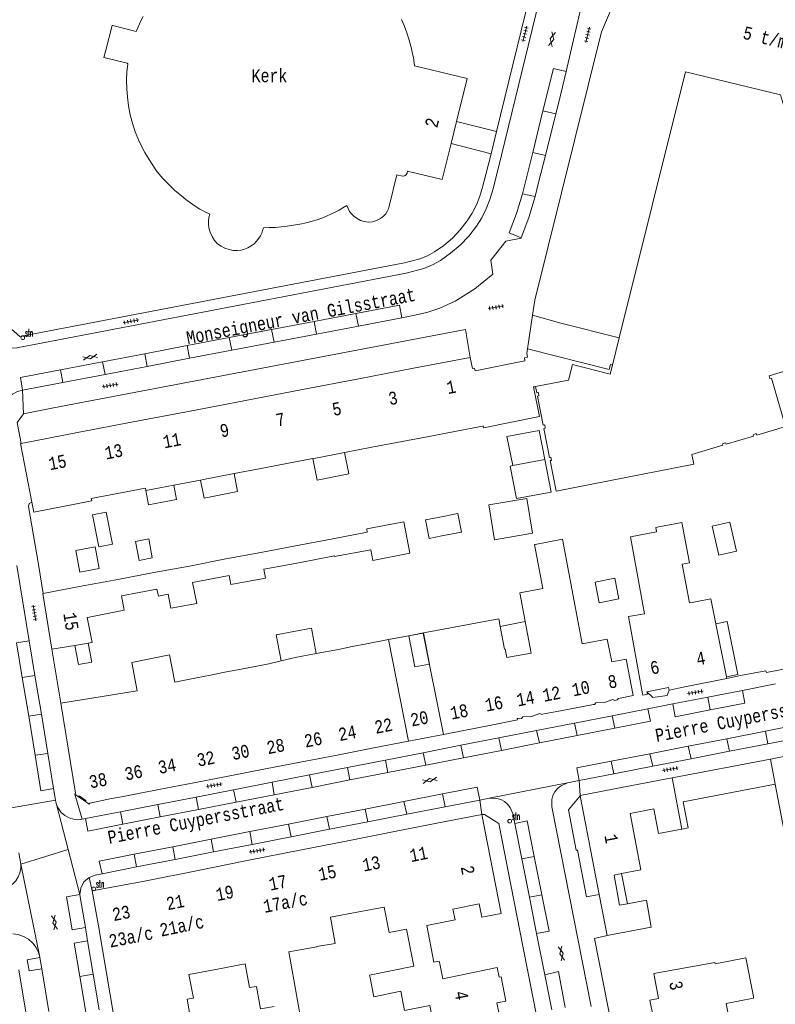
# Model space of a CAD drawing. Header units: metres. Extents: x 196790 to 198335, y 354523 to 356036.
# Tile 14 of 105: x 196880 to 196985, y 355578 to 355715. Entities that reach past the tile are written whole.
import ezdxf

# ---------------------------------------------------------------- set-up
doc = ezdxf.new("R2010")
doc.units = ezdxf.units.M
doc.linetypes.add('DGN Style 2', pattern=[186.027128, 111.616277, -74.410851])
for name, color, linetype, lineweight in [('afdak', 252, 'DGN Style 2', 18), ('betreedbaar trafogebouw tevens pand', 252, 'Continuous', 18), ('bij- of bedrijfsgebouw', 252, 'Continuous', 18), ('functiescheiding', 252, 'Continuous', 18), ('hoofdgebouw', 252, 'Continuous', 18), ('hoofdgebouw maaiveld', 252, 'Continuous', 18), ('huisnummer BAG', 252, 'Continuous', 18), ('kant asfaltverharding', 252, 'Continuous', 18), ('kant klinkerverharding', 252, 'Continuous', 18), ('kant muur (extern)', 252, 'Continuous', 18), ('kant tegelverharding', 252, 'Continuous', 18), ('midden muur (extern)', 252, 'Continuous', 18), ('openbaar gebouw', 252, 'Continuous', 18), ('overbouw', 252, 'Continuous', 18), ('schutting', 252, 'Continuous', 18), ('straatnaam', 252, 'Continuous', 18), ('straatnaambord', 252, 'Continuous', 18), ('toekomstig hoofdgebouw', 252, 'Continuous', 18), ('tuinhuis', 252, 'DGN Style 2', 18), ('verh asfaltsymbool', 2, 'Continuous', 0), ('verh tegelsymbool', 2, 'Continuous', 0), ('vlakafsluiter grijs', 252, 'DGN Style 2', 18)]:
    doc.layers.add(name, color=color, linetype=linetype, lineweight=lineweight)
doc.styles.add('Style-Courier New', font='cour.ttf')
doc.styles.add('Style-simplex', font='simplex.shx')

# ---------------------------------------------------------------- blocks, each defined once
blk = doc.blocks.new('S435')
at = {"layer": 'straatnaambord', "color": 7, "linetype": 'Continuous', "lineweight": 0}
blk.add_circle((0, 0), 0.263, dxfattribs=at)
blk.add_circle((0, 0), 0.263, dxfattribs=at)
at = {"layer": 'straatnaambord', "color": 7, "linetype": 'Continuous', "lineweight": 0, "style": 'Style-simplex', "width": 0.428569}
blk.add_text('stn', height=1.05, dxfattribs=at).set_placement((0.32, 0.18))
blk = doc.blocks.new('S612')
at = {"layer": 'verh asfaltsymbool', "color": 252}
for p, q in [((-0.99, -0.26), (0.01, 0.24)), ((0.01, -0.26), (-0.99, 0.24)), ((0.01, 0.24), (1.01, -0.26)), ((1.01, 0.24), (0.01, -0.26))]:
    blk.add_line(p, q, dxfattribs=at)
blk = doc.blocks.new('S642')
at = {"layer": 'verh tegelsymbool', "color": 252}
for p, q in [((-1.12, 0), (1.12, 0)), ((-0.9, -0.25), (-0.9, 0.25)), ((-0.45, -0.25), (-0.45, 0.25)), ((0, -0.25), (0, 0.25)), ((0.45, -0.25), (0.45, 0.25)), ((0.9, -0.25), (0.9, 0.25))]:
    blk.add_line(p, q, dxfattribs=at)

msp = doc.modelspace()

# ---------------------------------------------------------------- linework, layer by layer
at = {"layer": 'afdak'}
for p, q in [((196889.74, 355646.174), (196891.65, 355646.542)), ((196890.604, 355641.689), (196889.74, 355646.174)), ((196891.65, 355646.542), (196892.514, 355642.057)), ((196892.514, 355642.057), (196890.604, 355641.689)), ((196946.785, 355630.57), (196950.287, 355631.232)), ((196934.02, 355629.257), (196936.042, 355629.66)), ((196963.773, 355595.966), (196964.59, 355591.76))]:
    msp.add_line(p, q, dxfattribs=at)
at = {"layer": 'afdak', "flags": 128}
for points in [[(196953.042, 355653.915), (196952.249, 355658.003), (196947.717, 355657.133), (196948.54, 355653.062)], [(196920.591, 355654.06), (196921.197, 355651.034), (196925.62, 355651.919), (196925.022, 355654.908)], [(196904.854, 355651.045), (196905.34, 355648.523), (196910.031, 355649.427), (196909.546, 355651.944)], [(196897.209, 355649.581), (196897.592, 355647.581), (196901.503, 355648.33), (196901.12, 355650.33)], [(196977.364, 355640.554), (196976.443, 355644.605), (196978.915, 355645.167), (196979.836, 355641.116), (196977.364, 355640.554)], [(196916.136, 355625.733), (196915.451, 355629.398), (196920.369, 355630.318), (196921.036, 355626.753)], [(196978.464, 355623.517), (196980.025, 355623.824), (196978.564, 355631.249), (196976.964, 355630.934)], [(196889.148, 355628.214), (196889.656, 355625.581), (196887.763, 355625.216), (196887.244, 355627.908)], [(196972.221, 355602.196), (196973.095, 355602.365), (196972.392, 355606.005), (196985.279, 355608.495)]]:
    msp.add_lwpolyline(points, dxfattribs=at)
at = {"layer": 'betreedbaar trafogebouw tevens pand'}
for p, q in [((196942.607, 355668.215), (196942.575, 355668.209)), ((196951.58, 355664.11), (196951.425, 355664.08))]:
    msp.add_line(p, q, dxfattribs=at)
at = {"layer": 'betreedbaar trafogebouw tevens pand', "flags": 128}
for points in [[(196942.607, 355668.215), (196942.904, 355666.671), (196943.208, 355666.73), (196943.293, 355666.319), (196950.246, 355667.74), (196950.183, 355668.132), (196950.603, 355668.228), (196950.504, 355668.743), (196950.554, 355669.067)], [(196951.425, 355664.08), (196952.281, 355659.946), (196944.44, 355658.358), (196944.386, 355658.617), (196944.306, 355658.602)]]:
    msp.add_lwpolyline(points, dxfattribs=at)
at = {"layer": 'bij- of bedrijfsgebouw'}
for p, q in [((196918.153, 355641.841), (196923.146, 355642.784)), ((196923.146, 355642.784), (196928.193, 355643.739)), ((196918.153, 355641.841), (196913.296, 355640.912)), ((196908.413, 355640.005), (196903.298, 355639.015)), ((196908.413, 355640.005), (196913.296, 355640.912)), ((196923.592, 355640.459), (196918.604, 355639.48)), ((196898.31, 355638.093), (196903.298, 355639.015)), ((196913.732, 355638.574), (196918.604, 355639.48)), ((196893.294, 355637.119), (196888.171, 355636.176)), ((196893.294, 355637.119), (196898.31, 355638.093)), ((196903.749, 355636.719), (196908.872, 355637.671)), ((196893.775, 355634.865), (196898.762, 355635.792)), ((196898.961, 355634.807), (196898.762, 355635.792)), ((196970.835, 355609.364), (196964.232, 355608.1)), ((196970.835, 355609.364), (196972.221, 355602.196))]:
    msp.add_line(p, q, dxfattribs=at)
at = {"layer": 'bij- of bedrijfsgebouw', "flags": 128}
for points in [[(196945.975, 355642.699), (196951.318, 355643.611), (196950.492, 355648.476), (196945.178, 355647.576), (196945.975, 355642.699)], [(196938.626, 355643.227), (196936.859, 355642.88), (196936.35, 355645.474), (196938.119, 355645.821)], [(196938.119, 355645.821), (196940.872, 355646.362), (196941.381, 355643.768), (196938.626, 355643.227)], [(196928.673, 355641.296), (196928.954, 355639.812), (196934.145, 355640.794), (196933.314, 355645.185), (196928.106, 355644.2), (196928.193, 355643.739)], [(196928.673, 355641.296), (196923.616, 355640.339), (196923.592, 355640.459)], [(196913.732, 355638.574), (196913.964, 355637.313), (196909.116, 355636.453), (196908.872, 355637.671)], [(196903.749, 355636.719), (196904.316, 355633.768), (196900.706, 355633.12)], [(196889.038, 355631.814), (196894.171, 355632.859), (196893.775, 355634.865)], [(196898.961, 355634.807), (196900.342, 355635.065), (196900.706, 355633.12)], [(196972.221, 355602.196), (196968.956, 355601.565), (196968.289, 355605.013), (196964.954, 355604.368)]]:
    msp.add_lwpolyline(points, dxfattribs=at)
at = {"layer": 'functiescheiding'}
for p, q in [((196951.332, 355696.875), (196952.772, 355702.719)), ((196954.589, 355702.297), (196952.772, 355702.719)), ((196949.915, 355691.128), (196951.332, 355696.875)), ((196951.332, 355696.875), (196953.115, 355696.474)), ((196949.915, 355691.128), (196951.676, 355690.721)), ((196920.743, 355673.255), (196926.598, 355674.372)), ((196926.944, 355672.597), (196926.598, 355674.372)), ((196914.78, 355672.117), (196920.743, 355673.255)), ((196921.105, 355671.485), (196920.743, 355673.255)), ((196908.864, 355670.988), (196914.78, 355672.117)), ((196914.78, 355672.117), (196915.148, 355670.349)), ((196902.986, 355669.867), (196908.864, 355670.988)), ((196909.213, 355669.219), (196908.864, 355670.988)), ((196891.158, 355667.61), (196897.044, 355668.733)), ((196897.044, 355668.733), (196902.986, 355669.867)), ((196897.044, 355668.733), (196897.381, 355666.964)), ((196902.986, 355669.867), (196903.289, 355668.09)), ((196885.236, 355666.48), (196891.158, 355667.61)), ((196891.158, 355667.61), (196891.494, 355665.842)), ((196885.591, 355664.718), (196885.236, 355666.48)), ((196881.686, 355623.694), (196879.909, 355623.408)), ((196975.841, 355620.674), (196976.192, 355618.892)), ((196880.805, 355617.981), (196882.581, 355618.268)), ((196962.832, 355616.315), (196962.473, 355618.062)), ((196957.2, 355617.032), (196957.548, 355615.283)), ((196983.891, 355615.905), (196989.309, 355616.961)), ((196946.579, 355614.957), (196946.969, 355613.217)), ((196952.266, 355614.252), (196951.886, 355615.994)), ((196952.266, 355614.252), (196957.548, 355615.283)), ((196957.548, 355615.283), (196962.832, 355616.315)), ((196978.504, 355614.854), (196983.891, 355615.905)), ((196983.891, 355615.905), (196984.254, 355614.138)), ((196941.289, 355613.924), (196941.664, 355612.181)), ((196952.266, 355614.252), (196946.969, 355613.217)), ((196967.738, 355612.755), (196973.109, 355613.802)), ((196973.109, 355613.802), (196978.504, 355614.854)), ((196973.109, 355613.802), (196973.51, 355612.039)), ((196978.88, 355613.088), (196978.504, 355614.854)), ((196883.483, 355612.802), (196881.703, 355612.544)), ((196936.014, 355612.893), (196936.367, 355611.147)), ((196946.969, 355613.217), (196941.664, 355612.181)), ((196962.32, 355611.698), (196967.738, 355612.755)), ((196968.125, 355610.987), (196967.738, 355612.755)), ((196925.413, 355610.822), (196925.761, 355609.076)), ((196931.077, 355610.114), (196930.714, 355611.858)), ((196936.367, 355611.147), (196931.077, 355610.114)), ((196941.664, 355612.181), (196936.367, 355611.147)), ((196962.32, 355611.698), (196962.685, 355609.924)), ((196920.461, 355608.041), (196920.109, 355609.786)), ((196931.077, 355610.114), (196925.761, 355609.076)), ((196914.856, 355608.76), (196915.173, 355607.008)), ((196925.761, 355609.076), (196920.461, 355608.041)), ((196904.22, 355606.682), (196904.57, 355604.938)), ((196909.822, 355605.964), (196909.481, 355607.71)), ((196915.173, 355607.008), (196909.822, 355605.964)), ((196920.461, 355608.041), (196915.173, 355607.008)), ((196938.7, 355607.12), (196933.325, 355606.068)), ((196938.7, 355607.12), (196939.088, 355605.317)), ((196899.215, 355603.892), (196898.874, 355605.638)), ((196909.822, 355605.964), (196904.57, 355604.938)), ((196933.325, 355606.068), (196927.898, 355605.005)), ((196933.703, 355604.274), (196933.325, 355606.068)), ((196893.638, 355604.615), (196894.002, 355602.874)), ((196904.57, 355604.938), (196899.215, 355603.892)), ((196922.53, 355603.954), (196917.147, 355602.9)), ((196927.898, 355605.005), (196922.53, 355603.954)), ((196922.896, 355602.172), (196922.53, 355603.954)), ((196927.898, 355605.005), (196928.276, 355603.223)), ((196894.002, 355602.874), (196899.215, 355603.892)), ((196917.147, 355602.9), (196911.741, 355601.841)), ((196917.147, 355602.9), (196917.519, 355601.122)), ((196911.741, 355601.841), (196906.338, 355600.783)), ((196912.091, 355600.061), (196911.741, 355601.841)), ((196906.338, 355600.783), (196900.966, 355599.731)), ((196906.338, 355600.783), (196906.669, 355599.001)), ((196895.559, 355598.672), (196900.966, 355599.731)), ((196895.559, 355598.672), (196895.916, 355596.9)), ((196900.966, 355599.731), (196901.295, 355597.951)), ((196949.815, 355598.028), (196951.544, 355598.375)), ((196952.621, 355592.999), (196951.544, 355598.375)), ((196950.878, 355592.65), (196952.621, 355592.999)), ((196889.823, 355581.911), (196887.957, 355581.576)), ((196887.957, 355581.576), (196888.803, 355576.561))]:
    msp.add_line(p, q, dxfattribs=at)
at = {"layer": 'functiescheiding', "flags": 128}
for points in [[(196952.772, 355702.719), (196954.228, 355708.625), (196956.001, 355708.235)], [(196949.915, 355691.128), (196949.083, 355688.356), (196948.056, 355685.65), (196949.721, 355684.949)], [(196926.598, 355674.372), (196932.677, 355675.532), (196933.012, 355673.753)], [(196879.959, 355663.636), (196879.665, 355665.417), (196885.236, 355666.48)], [(196980.675, 355621.618), (196981.025, 355619.843), (196976.192, 355618.892)], [(196976.192, 355618.892), (196971.287, 355617.926), (196970.935, 355619.716)], [(196967.457, 355619.036), (196967.826, 355617.29), (196962.832, 355616.315)], [(196957.845, 355608.978), (196957.498, 355610.758), (196962.32, 355611.698)], [(196943.95, 355606.258), (196943.582, 355608.076), (196938.7, 355607.12)], [(196894.002, 355602.874), (196889.099, 355601.917), (196888.78, 355603.666)], [(196951.544, 355598.375), (196950.548, 355603.347), (196948.838, 355602.973)], [(196895.559, 355598.672), (196890.686, 355597.718), (196891.074, 355595.954)], [(196887.981, 355593.059), (196886.085, 355592.738), (196886.871, 355588.089), (196888.738, 355588.405)], [(196951.879, 355587.582), (196953.639, 355587.915), (196952.621, 355592.999)], [(196889.043, 355586.584), (196887.169, 355586.247), (196887.957, 355581.576)], [(196955.883, 355577.25), (196954.927, 355582.247), (196953.021, 355581.804)]]:
    msp.add_lwpolyline(points, dxfattribs=at)
at = {"layer": 'hoofdgebouw'}
for p, q in [((196939.926, 355698.168), (196940.68, 355701.215)), ((196950.61, 355669.436), (196950.554, 355669.067)), ((196942.575, 355668.209), (196934.66, 355666.693)), ((196934.66, 355666.693), (196926.987, 355665.223)), ((196926.987, 355665.223), (196919.125, 355663.717)), ((196919.125, 355663.717), (196911.159, 355662.191)), ((196951.742, 355664.142), (196951.58, 355664.11)), ((196911.159, 355662.191), (196903.392, 355660.703)), ((196903.392, 355660.703), (196895.447, 355659.181)), ((196895.447, 355659.181), (196887.635, 355657.685)), ((196887.635, 355657.685), (196879.762, 355656.177)), ((196936.564, 355657.119), (196944.306, 355658.602)), ((196928.822, 355655.636), (196936.564, 355657.119)), ((196925.022, 355654.908), (196928.822, 355655.636)), ((196913.061, 355652.617), (196920.591, 355654.06)), ((196920.591, 355654.06), (196920.973, 355654.133)), ((196920.973, 355654.133), (196925.022, 355654.908)), ((196909.546, 355651.944), (196913.061, 355652.617)), ((196901.12, 355650.33), (196904.854, 355651.045)), ((196904.854, 355651.045), (196905.275, 355651.126)), ((196905.275, 355651.126), (196909.546, 355651.944)), ((196889.56, 355648.472), (196897.143, 355649.925)), ((196897.143, 355649.925), (196897.209, 355649.581)), ((196897.209, 355649.581), (196901.12, 355650.33)), ((196881.244, 355647.969), (196881.516, 355646.575)), ((196888.171, 355636.176), (196882.831, 355635.193)), ((196958.239, 355628.14), (196957.257, 355633.367)), ((196950.137, 355632.031), (196950.287, 355631.232)), ((196941.094, 355630.591), (196937.85, 355629.979)), ((196944.085, 355631.156), (196941.094, 355630.591)), ((196947.384, 355627.361), (196946.785, 355630.57)), ((196950.287, 355631.232), (196951.111, 355626.829)), ((196978.464, 355623.517), (196976.964, 355630.934)), ((196934.02, 355629.257), (196931.143, 355628.712)), ((196936.042, 355629.66), (196937.85, 355629.979)), ((196936.886, 355625.29), (196936.042, 355629.66)), ((196884.043, 355627.394), (196887.244, 355627.908)), ((196887.244, 355627.908), (196889.148, 355628.214)), ((196889.148, 355628.214), (196889.681, 355628.3)), ((196924.147, 355627.344), (196926.091, 355627.734)), ((196926.091, 355627.734), (196928.093, 355628.135)), ((196931.143, 355628.712), (196928.093, 355628.135)), ((196916.136, 355625.733), (196918.116, 355626.198)), ((196921.036, 355626.753), (196918.116, 355626.198)), ((196924.147, 355627.344), (196921.036, 355626.753)), ((196951.111, 355626.829), (196947.72, 355626.191)), ((196911.3, 355624.733), (196908.247, 355624.15)), ((196914.419, 355625.329), (196911.3, 355624.733)), ((196914.419, 355625.329), (196916.136, 355625.733)), ((196904.312, 355623.351), (196901.249, 355622.766)), ((196904.312, 355623.351), (196906.243, 355623.743)), ((196906.243, 355623.743), (196908.247, 355624.15)), ((196972.618, 355622.094), (196978.511, 355623.286)), ((196978.511, 355623.286), (196978.464, 355623.517)), ((196970.446, 355621.655), (196972.618, 355622.094)), ((196885.307, 355619.811), (196891.112, 355620.762)), ((196895.978, 355621.558), (196891.112, 355620.762)), ((196956.198, 355618.933), (196959.837, 355619.633)), ((196952.715, 355618.264), (196956.198, 355618.933)), ((196938.834, 355615.455), (196943.859, 355616.433)), ((196933.933, 355614.501), (196938.834, 355615.455)), ((196928.882, 355613.518), (196933.933, 355614.501)), ((196984.608, 355612.001), (196996.462, 355614.27)), ((196918.787, 355611.559), (196923.757, 355612.521)), ((196923.757, 355612.521), (196928.882, 355613.518)), ((196913.966, 355610.628), (196918.787, 355611.559)), ((196985.279, 355608.495), (196984.608, 355612.001)), ((196903.935, 355608.688), (196908.949, 355609.658)), ((196908.949, 355609.658), (196913.966, 355610.628)), ((196899.035, 355607.741), (196903.935, 355608.688)), ((196957.976, 355606.902), (196964.232, 355608.1)), ((196887.78, 355606.723), (196887.249, 355607.094)), ((196893.81, 355606.731), (196899.035, 355607.741)), ((196957.989, 355606.832), (196957.976, 355606.902)), ((196957.989, 355606.832), (196960.631, 355593.068)), ((196944.234, 355604.247), (196937.697, 355602.968)), ((196937.697, 355602.968), (196931.541, 355601.764)), ((196931.541, 355601.764), (196925.215, 355600.527)), ((196925.215, 355600.527), (196918.969, 355599.306)), ((196918.969, 355599.306), (196911.376, 355597.791)), ((196911.376, 355597.791), (196904.292, 355596.378)), ((196904.292, 355596.378), (196897.227, 355594.969)), ((196897.227, 355594.969), (196889.692, 355593.577)), ((196961.738, 355587.303), (196960.631, 355593.068)), ((196921.121, 355585.741), (196917.196, 355585.039)), ((196917.916, 355581.095), (196917.196, 355585.039)), ((196921.121, 355585.741), (196921.143, 355585.745)), ((196911.117, 355583.322), (196907.011, 355582.57)), ((196938.738, 355581.259), (196938.319, 355583.321)), ((196981.161, 355584.174), (196976.871, 355583.342)), ((196981.161, 355584.174), (196982.21, 355578.766)), ((196906.976, 355582.564), (196907.011, 355582.57)), ((196903.634, 355574.628), (196902.969, 355578.385)), ((196979.492, 355572.152), (196978.417, 355577.783))]:
    msp.add_line(p, q, dxfattribs=at)
at = {"layer": 'hoofdgebouw', "flags": 128}
for points in [[(196951.328, 355674.146), (196951.645, 355676.227), (196960.944, 355713.774), (196964.128, 355721.253), (196964.713, 355722.116), (196965.56, 355722.743), (196966.58, 355723.049), (196967.648, 355722.993)], [(196892.589, 355714.651), (196895.861, 355713.817), (196896.074, 355714.359), (196896.302, 355714.894), (196896.545, 355715.423), (196896.805, 355715.944)], [(196892.589, 355714.651), (196892.487, 355714.677), (196891.596, 355711.2)], [(196940.68, 355701.215), (196942.169, 355707.233), (196934.793, 355709.042), (196934.703, 355709.792), (196934.646, 355710.165), (196934.572, 355710.535), (196934.322, 355711.585), (196934.041, 355712.627), (196933.715, 355713.656), (196933.329, 355714.664), (196932.956, 355715.496)], [(196891.596, 355711.2), (196891.342, 355710.208), (196894.591, 355709.382), (196894.685, 355709.323), (196894.564, 355708.153), (196894.51, 355706.978), (196894.525, 355705.801), (196894.612, 355704.628), (196894.775, 355703.399), (196895.004, 355702.18), (196895.313, 355700.978), (196895.711, 355699.803), (196896.335, 355698.325), (196897.06, 355696.895), (196897.884, 355695.519), (196898.802, 355694.204), (196899.563, 355693.274), (196900.399, 355692.41), (196901.281, 355691.595), (196902.186, 355690.806), (196902.804, 355690.307), (196903.444, 355689.838), (196904.101, 355689.393), (196904.773, 355688.97), (196905.109, 355688.775), (196905.452, 355688.595), (196906.152, 355688.26), (196906.029, 355687.788), (196905.96, 355687.306), (196905.956, 355686.818), (196906.026, 355686.335), (196906.206, 355685.72), (196906.466, 355685.135), (196906.813, 355684.595), (196907.249, 355684.125), (196907.73, 355683.762), (196908.267, 355683.489), (196908.839, 355683.302), (196909.431, 355683.193), (196909.96, 355683.17), (196910.487, 355683.225), (196911, 355683.353), (196911.492, 355683.549), (196911.939, 355683.807), (196912.341, 355684.13), (196912.7, 355684.499), (196913.021, 355684.902), (196913.235, 355685.24), (196913.409, 355685.601), (196913.543, 355685.978), (196913.643, 355686.366), (196914.477, 355686.378), (196915.311, 355686.416), (196916.143, 355686.482), (196916.972, 355686.576), (196917.859, 355686.705), (196918.741, 355686.861), (196919.617, 355687.049), (196920.484, 355687.277), (196921.152, 355687.485), (196921.81, 355687.723), (196922.458, 355687.985), (196923.099, 355688.265), (196923.673, 355688.537), (196924.237, 355688.828), (196924.782, 355689.131), (196925.319, 355689.45), (196925.492, 355689.037), (196925.714, 355688.648), (196925.988, 355688.294), (196926.312, 355687.985), (196926.76, 355687.662), (196927.243, 355687.395), (196927.767, 355687.213), (196928.318, 355687.149), (196928.916, 355687.207), (196929.49, 355687.387), (196930.021, 355687.668), (196930.501, 355688.028), (196930.768, 355688.312), (196930.977, 355688.642), (196931.134, 355688.998), (196931.249, 355689.37), (196932.337, 355693.76), (196933.124, 355693.588), (196933.38, 355693.617), (196933.623, 355693.766), (196933.774, 355694.008), (196933.804, 355694.264), (196938.669, 355693.09), (196939.926, 355698.168)], [(196963.458, 355670.971), (196972.713, 355708.202), (196986.012, 355704.942), (196989.79, 355692.387), (196989.014, 355692.133), (196989.841, 355689.357), (196990.603, 355689.577), (196996.618, 355669.389)], [(196962.504, 355667.136), (196962.193, 355665.884), (196956.89, 355667.219), (196956.355, 355665.049), (196951.742, 355664.142)], [(196879.762, 355656.177), (196879.647, 355656.155), (196881.244, 355647.969)], [(196881.516, 355646.575), (196889.626, 355648.128), (196889.56, 355648.472)], [(196968.66, 355643.816), (196968.548, 355644.404), (196968.768, 355644.446)], [(196968.768, 355644.446), (196972.213, 355645.111), (196973.3, 355639.472), (196972.241, 355639.268), (196973.287, 355633.843), (196973.63, 355633.909)], [(196951.677, 355642.044), (196955.492, 355642.76), (196957.257, 355633.367)], [(196964.739, 355631.937), (196966.964, 355632.343), (196965.002, 355643.089), (196968.66, 355643.816)], [(196952.745, 355635.851), (196951.584, 355642.026), (196951.677, 355642.044)], [(196950.137, 355632.031), (196949.512, 355635.283), (196952.745, 355635.851)], [(196882.831, 355635.193), (196882.791, 355635.186), (196884.043, 355627.394)], [(196976.964, 355630.934), (196976.26, 355634.416), (196973.63, 355633.909)], [(196889.681, 355628.3), (196888.993, 355631.805), (196889.038, 355631.814)], [(196946.785, 355630.57), (196946.588, 355631.624), (196944.085, 355631.156)], [(196964.739, 355631.937), (196966.713, 355621.121), (196966.761, 355620.939), (196967.385, 355621.082), (196967.321, 355621.43)], [(196936.886, 355625.29), (196934.835, 355624.902), (196934.02, 355629.257)], [(196965.399, 355620.874), (196964.395, 355625.998), (196962.387, 355625.611), (196961.769, 355628.803), (196958.239, 355628.14)], [(196947.72, 355626.191), (196947.498, 355627.382), (196947.384, 355627.361)], [(196901.249, 355622.766), (196900.506, 355626.579), (196895.229, 355625.498), (196895.978, 355621.558)], [(196959.837, 355619.633), (196959.968, 355619.658), (196960.162, 355619.88), (196961.393, 355619.934), (196962.553, 355620.359), (196962.81, 355620.218), (196963.14, 355620.284), (196963.343, 355620.486), (196965.399, 355620.874)], [(196887.249, 355607.094), (196887.366, 355607.244), (196885.307, 355619.811)], [(196949.282, 355617.656), (196949.421, 355617.624), (196949.747, 355617.686), (196949.939, 355617.926), (196951.169, 355617.951), (196952.333, 355618.385), (196952.608, 355618.243), (196952.715, 355618.264)], [(196943.859, 355616.433), (196945.045, 355616.664), (196949.212, 355617.506), (196949.185, 355617.678), (196949.282, 355617.656)], [(196999.424, 355598.8), (196987.566, 355596.539), (196985.279, 355608.495)], [(196888.736, 355606.062), (196888.819, 355606.201), (196887.87, 355606.848), (196887.78, 355606.723)], [(196893.81, 355606.731), (196892.418, 355606.462), (196889.38, 355605.849), (196889.274, 355605.689), (196888.736, 355606.062)], [(196940.171, 355590.972), (196943.823, 355591.745), (196944.209, 355589.867), (196946.921, 355590.393), (196944.234, 355604.247)], [(196964.954, 355604.368), (196966.475, 355596.503), (196963.773, 355595.966)], [(196963.773, 355595.966), (196962.732, 355595.759), (196963.472, 355591.556), (196964.59, 355591.76)], [(196889.692, 355593.577), (196890.598, 355588.66), (196892.75, 355575.677), (196893.85, 355569.426)], [(196964.59, 355591.76), (196967.245, 355592.246), (196967.935, 355588.492), (196961.738, 355587.303)], [(196921.143, 355585.745), (196923.693, 355586.199), (196923.054, 355589.866), (196926.984, 355590.6)], [(196926.984, 355590.6), (196930.57, 355591.27), (196931.235, 355587.711), (196933.687, 355588.182)], [(196938.319, 355583.321), (196938.236, 355583.732), (196937.499, 355583.583), (196936.511, 355588.725), (196940.49, 355589.49), (196940.171, 355590.972)], [(196928.591, 355581.373), (196928.513, 355581.758), (196934.681, 355583.011), (196933.687, 355588.182)], [(196911.117, 355583.322), (196911.727, 355580.024), (196912.69, 355580.191)], [(196976.871, 355583.342), (196976.831, 355583.549), (196968.306, 355581.967), (196968.949, 355578.5), (196967.725, 355578.263), (196968.178, 355575.977)], [(196902.969, 355578.385), (196903.854, 355578.542), (196903.238, 355581.834), (196906.976, 355582.564)], [(196946.687, 355576.074), (196946.327, 355577.866), (196947.594, 355578.124), (196946.913, 355581.529), (196946.641, 355581.499), (196946.375, 355582.809), (196938.738, 355581.259)], [(196917.869, 355575.131), (196918.917, 355575.312), (196917.916, 355581.095)], [(196932.863, 355579.503), (196929.125, 355578.744), (196928.591, 355581.373)], [(196915.146, 355577.351), (196913.265, 355577.032), (196912.69, 355580.191)], [(196932.863, 355579.503), (196933.402, 355576.814), (196936.928, 355577.52), (196937.588, 355574.223)], [(196982.21, 355578.766), (196982.256, 355578.528), (196978.417, 355577.783)]]:
    msp.add_lwpolyline(points, dxfattribs=at)
at = {"layer": 'hoofdgebouw maaiveld', "flags": 128}
for points in [[(196951.328, 355674.146), (196955.281, 355673.014), (196963.458, 355670.971)], [(196962.504, 355667.136), (196962.222, 355667.202), (196962.05, 355666.52), (196950.61, 355669.436)], [(196967.321, 355621.43), (196970.359, 355622.005), (196970.446, 355621.655)]]:
    msp.add_lwpolyline(points, dxfattribs=at)
at = {"layer": 'kant asfaltverharding'}
for p, q in [((196958.425, 355718.68), (196956.001, 355708.235)), ((196956.001, 355708.235), (196955.004, 355703.938)), ((196955.004, 355703.938), (196954.589, 355702.297)), ((196954.589, 355702.297), (196953.115, 355696.474)), ((196933.012, 355673.753), (196926.944, 355672.597)), ((196921.105, 355671.485), (196915.148, 355670.349)), ((196926.944, 355672.597), (196921.105, 355671.485)), ((196915.148, 355670.349), (196909.213, 355669.219)), ((196909.213, 355669.219), (196903.289, 355668.09)), ((196903.289, 355668.09), (196897.381, 355666.964)), ((196897.381, 355666.964), (196891.494, 355665.842)), ((196885.591, 355664.718), (196879.959, 355663.636)), ((196891.494, 355665.842), (196885.591, 355664.718)), ((196985.289, 355622.52), (196980.675, 355621.618)), ((196975.841, 355620.674), (196970.935, 355619.716)), ((196980.675, 355621.618), (196975.841, 355620.674)), ((196970.935, 355619.716), (196967.457, 355619.036)), ((196962.473, 355618.062), (196957.2, 355617.032)), ((196967.457, 355619.036), (196962.473, 355618.062)), ((196957.2, 355617.032), (196951.886, 355615.994)), ((196946.579, 355614.957), (196941.289, 355613.924)), ((196951.886, 355615.994), (196946.579, 355614.957)), ((196984.254, 355614.138), (196989.682, 355615.199)), ((196941.289, 355613.924), (196936.014, 355612.893)), ((196984.254, 355614.138), (196978.88, 355613.088)), ((196936.014, 355612.893), (196930.714, 355611.858)), ((196978.88, 355613.088), (196973.51, 355612.039)), ((196925.413, 355610.822), (196920.109, 355609.786)), ((196930.714, 355611.858), (196925.413, 355610.822)), ((196968.125, 355610.987), (196962.685, 355609.924)), ((196973.51, 355612.039), (196968.125, 355610.987)), ((196920.109, 355609.786), (196914.856, 355608.76)), ((196962.685, 355609.924), (196957.845, 355608.978)), ((196914.856, 355608.76), (196909.481, 355607.71)), ((196956.185, 355608.654), (196957.845, 355608.978)), ((196904.22, 355606.682), (196898.874, 355605.638)), ((196909.481, 355607.71), (196904.22, 355606.682)), ((196878.423, 355605.182), (196884.562, 355606.261)), ((196898.874, 355605.638), (196893.638, 355604.615)), ((196933.703, 355604.274), (196939.088, 355605.317)), ((196939.088, 355605.317), (196943.95, 355606.258)), ((196945.264, 355606.513), (196943.95, 355606.258)), ((196893.638, 355604.615), (196888.78, 355603.666)), ((196928.276, 355603.223), (196933.703, 355604.274)), ((196888.78, 355603.666), (196888.306, 355603.573)), ((196922.896, 355602.172), (196928.276, 355603.223)), ((196949.815, 355598.028), (196948.838, 355602.973)), ((196917.519, 355601.122), (196922.896, 355602.172)), ((196906.669, 355599.001), (196912.091, 355600.061)), ((196912.091, 355600.061), (196917.519, 355601.122)), ((196879.718, 355597.271), (196879.451, 355598.9)), ((196901.295, 355597.951), (196906.669, 355599.001)), ((196895.916, 355596.9), (196901.295, 355597.951)), ((196950.878, 355592.65), (196949.815, 355598.028)), ((196891.074, 355595.954), (196895.916, 355596.9)), ((196951.879, 355587.582), (196950.878, 355592.65)), ((196889.043, 355586.584), (196888.738, 355588.405)), ((196953.021, 355581.804), (196951.879, 355587.582)), ((196889.823, 355581.911), (196889.043, 355586.584)), ((196882.37, 355584.217), (196882.636, 355582.638)), ((196882.636, 355582.638), (196883.641, 355576.674)), ((196890.662, 355576.887), (196889.823, 355581.911)), ((196953.992, 355576.889), (196953.021, 355581.804))]:
    msp.add_line(p, q, dxfattribs=at)
at = {"layer": 'kant asfaltverharding', "flags": 128}
for points in [[(196952.704, 355720.079), (196946.498, 355694.593), (196945.759, 355691.669), (196945.355, 355690.327), (196944.845, 355689.022), (196944.218, 355687.768), (196943.466, 355686.584), (196942.385, 355685.203), (196941.179, 355683.93), (196939.853, 355682.781), (196938.417, 355681.775), (196937.294, 355681.154), (196936.111, 355680.657), (196933.639, 355679.984), (196879.163, 355669.57), (196878.413, 355669.487), (196877.629, 355669.522), (196876.84, 355669.688)], [(196951.676, 355690.721), (196952.154, 355692.674), (196953.115, 355696.474)], [(196951.676, 355690.721), (196950.815, 355687.796), (196949.721, 355684.949)], [(196949.721, 355684.949), (196949.704, 355684.909), (196947.585, 355684.503), (196945.495, 355681.814), (196945.765, 355679.863), (196943.244, 355677.825), (196940.508, 355676.087), (196938.352, 355675.119)], [(196938.352, 355675.119), (196936.508, 355674.507), (196934.617, 355674.059), (196933.012, 355673.753)], [(196879.959, 355663.636), (196879.248, 355663.419), (196878.554, 355663.09), (196877.902, 355662.649), (196877.318, 355662.107), (196876.825, 355661.482), (196876.439, 355660.796), (196876.167, 355660.077), (196876.009, 355659.351)], [(196954.421, 355607.41), (196954.783, 355607.861), (196955.217, 355608.225), (196956.185, 355608.654)], [(196959.502, 355577.383), (196954, 355605.293), (196953.999, 355606.351), (196954.156, 355606.896), (196954.421, 355607.41)], [(196884.712, 355605.635), (196884.57, 355606.21), (196884.562, 355606.261)], [(196888.306, 355603.573), (196887.717, 355603.514), (196887.09, 355603.574), (196886.462, 355603.767), (196885.875, 355604.094), (196885.37, 355604.537), (196884.978, 355605.065), (196884.712, 355605.635)], [(196947.379, 355606.046), (196946.869, 355606.324), (196946.326, 355606.492), (196945.264, 355606.513)], [(196948.838, 355602.973), (196948.586, 355604.247), (196948.179, 355605.228), (196947.824, 355605.673), (196947.379, 355606.046)], [(196877.488, 355593.891), (196878.041, 355594.145), (196878.557, 355594.509), (196879.002, 355594.972), (196879.35, 355595.511), (196879.586, 355596.096), (196879.706, 355596.693), (196879.718, 355597.271)], [(196889.27, 355595.443), (196890.114, 355595.766), (196891.074, 355595.954)], [(196887.981, 355593.059), (196888.097, 355593.955), (196888.546, 355594.808), (196889.27, 355595.443)], [(196888.738, 355588.405), (196888.015, 355592.737), (196887.981, 355593.059)], [(196878.568, 355587.52), (196879.322, 355587.432), (196880.073, 355587.189), (196880.775, 355586.79), (196881.38, 355586.256), (196881.854, 355585.625), (196882.182, 355584.94), (196882.359, 355584.269)], [(196882.359, 355584.269), (196882.365, 355584.248), (196882.37, 355584.217)]]:
    msp.add_lwpolyline(points, dxfattribs=at)
at = {"layer": 'kant klinkerverharding'}
for p, q in [((196880.886, 355628.545), (196879.149, 355639.074)), ((196881.686, 355623.694), (196880.886, 355628.545)), ((196880.805, 355617.981), (196879.909, 355623.408)), ((196882.581, 355618.268), (196881.686, 355623.694)), ((196881.703, 355612.544), (196880.805, 355617.981)), ((196883.483, 355612.802), (196882.581, 355618.268)), ((196884.298, 355607.864), (196883.483, 355612.802)), ((196884.562, 355606.261), (196884.298, 355607.864))]:
    msp.add_line(p, q, dxfattribs=at)
at = {"layer": 'kant klinkerverharding', "flags": 128}
for points in [[(196879.909, 355623.408), (196879.108, 355628.256), (196880.886, 355628.545)], [(196884.298, 355607.864), (196882.526, 355607.564), (196881.703, 355612.544)]]:
    msp.add_lwpolyline(points, dxfattribs=at)
at = {"layer": 'kant muur (extern)'}
msp.add_line((196984.608, 355612.001), (196970.835, 355609.364), dxfattribs=at)
at = {"layer": 'kant muur (extern)', "flags": 128}
msp.add_lwpolyline([(196951.742, 355664.142), (196951.899, 355663.27), (196952.127, 355663.292), (196952.213, 355662.838), (196952.006, 355662.792), (196952.792, 355658.728), (196953.019, 355658.771), (196953.086, 355658.319), (196952.879, 355658.269), (196953.674, 355654.207), (196953.89, 355654.25), (196953.977, 355653.808), (196953.761, 355653.765), (196954.6, 355649.477), (196973.862, 355653.278), (196973.587, 355654.644), (196977.95, 355655.932), (196977.883, 355656.123), (196978.321, 355656.259), (196978.394, 355656.075), (196982.224, 355657.179), (196982.189, 355657.399), (196982.611, 355657.553), (196982.686, 355657.33), (196986.731, 355658.553), (196984.749, 355665.315), (196984.54, 355665.251), (196984.424, 355665.613), (196990.723, 355667.534)], dxfattribs=at)
at = {"layer": 'kant tegelverharding'}
for p, q in [((196940.68, 355701.215), (196946.268, 355699.807)), ((196945.508, 355696.698), (196939.926, 355698.168)), ((196884.043, 355627.394), (196885.307, 355619.811)), ((196897.965, 355471.999), (196879.426, 355582.492))]:
    msp.add_line(p, q, dxfattribs=at)
at = {"layer": 'kant tegelverharding', "flags": 128}
for points in [[(196946.268, 355699.807), (196952.595, 355725.757), (196949.684, 355727.853)], [(196875.99, 355674.259), (196879.574, 355671.161), (196882.528, 355671.697), (196933.385, 355681.428), (196935.558, 355682.016), (196936.599, 355682.447), (196937.588, 355682.988), (196938.893, 355683.892), (196940.1, 355684.923), (196941.2, 355686.068), (196942.184, 355687.313), (196942.888, 355688.413), (196943.476, 355689.58), (196943.953, 355690.795), (196944.328, 355692.046), (196944.798, 355693.809), (196945.508, 355696.698)], [(196942.607, 355668.215), (196941.925, 355672.131), (196884.297, 355661.161), (196880.098, 355660.336)], [(196880.098, 355660.336), (196879.185, 355659.105), (196879.762, 355656.177)], [(196882.831, 355635.193), (196882.194, 355639.241), (196880.8, 355647.344), (196880.892, 355647.749), (196881.244, 355647.969)], [(196960.631, 355593.068), (196958.887, 355592.737), (196957.615, 355599.263), (196957.431, 355599.248), (196956.365, 355604.904), (196957.989, 355606.832)], [(196969.194, 355480.42), (196969.679, 355480.71), (196970.11, 355481.116), (196970.443, 355481.605), (196970.668, 355482.152), (196970.778, 355482.733), (196970.769, 355483.312), (196970.641, 355483.876), (196970.402, 355484.402), (196970.062, 355484.87), (196969.793, 355485.394), (196969.644, 355485.963), (196950.004, 355585.558), (196946.575, 355602.995), (196944.573, 355604.219), (196944.234, 355604.247)], [(196961.738, 355587.303), (196959.963, 355586.899), (196968.299, 355544.771), (196968.192, 355544.753), (196979.912, 355485.594), (196980.302, 355484.625), (196980.652, 355484.184), (196981.093, 355483.816)], [(196882.636, 355582.638), (196880.86, 355582.34), (196880.587, 355583.895), (196882.37, 355584.217)]]:
    msp.add_lwpolyline(points, dxfattribs=at)
at = {"layer": 'midden muur (extern)'}
msp.add_line((196984.036, 355624.104), (197000.41, 355627.326), dxfattribs=at)
at = {"layer": 'overbouw'}
for p, q in [((196951.328, 355674.146), (196950.61, 355669.436)), ((196963.458, 355670.971), (196962.504, 355667.136))]:
    msp.add_line(p, q, dxfattribs=at)
at = {"layer": 'overbouw', "flags": 128}
msp.add_lwpolyline([(196967.321, 355621.43), (196968.145, 355620.6), (196970.14, 355620.907), (196970.446, 355621.655)], dxfattribs=at)
at = {"layer": 'schutting', "flags": 128}
msp.add_lwpolyline([(196984.036, 355624.104), (196983.952, 355624.364), (196980.406, 355623.689), (196978.511, 355623.286)], dxfattribs=at)
at = {"layer": 'toekomstig hoofdgebouw', "flags": 128}
msp.add_lwpolyline([(196931.143, 355628.712), (196936.025, 355629.637), (196938.834, 355615.455), (196933.933, 355614.501), (196931.143, 355628.712)], dxfattribs=at)
at = {"layer": 'tuinhuis'}
for p, q in [((196948.54, 355653.062), (196953.042, 355653.915)), ((196895.747, 355642.471), (196897.597, 355642.824)), ((196897.597, 355642.824), (196898.105, 355640.165)), ((196896.254, 355639.812), (196895.747, 355642.471)), ((196898.105, 355640.165), (196896.254, 355639.812)), ((196960.076, 355636.763), (196962.811, 355637.308)), ((196962.811, 355637.308), (196963.384, 355634.431)), ((196960.649, 355633.887), (196960.076, 355636.763)), ((196963.384, 355634.431), (196960.649, 355633.887))]:
    msp.add_line(p, q, dxfattribs=at)
at = {"layer": 'tuinhuis', "flags": 128}
for points in [[(196953.042, 355653.915), (196953.904, 355649.365), (196949.055, 355648.446)], [(196949.055, 355648.446), (196948.193, 355652.996), (196948.54, 355653.062)], [(196890.112, 355641.689), (196890.689, 355638.675), (196887.982, 355638.157), (196887.405, 355641.172), (196890.112, 355641.689)]]:
    msp.add_lwpolyline(points, dxfattribs=at)
at = {"layer": 'vlakafsluiter grijs'}
for p, q in [((196946.268, 355699.807), (196945.508, 355696.698)), ((196880.098, 355660.336), (196879.959, 355663.636)), ((196945.264, 355606.513), (196956.185, 355608.654)), ((196957.976, 355606.902), (196957.845, 355608.978)), ((196888.306, 355603.573), (196887.249, 355607.094)), ((196887.78, 355606.723), (196888.736, 355606.062)), ((196886.347, 355599.347), (196884.712, 355605.635)), ((196944.234, 355604.247), (196943.95, 355606.258)), ((196879.718, 355597.271), (196886.347, 355599.347)), ((196887.981, 355593.059), (196886.347, 355599.347)), ((196879.718, 355597.271), (196882.359, 355584.269)), ((196889.692, 355593.577), (196889.27, 355595.443)), ((196882.359, 355584.269), (196882.37, 355584.217))]:
    msp.add_line(p, q, dxfattribs=at)

# ---------------------------------------------------------------- block references
at = {"layer": 'straatnaambord'}
for p in [(196879.981, 355670.975), (196948.118, 355603.296), (196889.923, 355593.829)]:
    msp.add_blockref('S435', p, dxfattribs=at)
at = {"layer": 'verh asfaltsymbool'}
for p, rotation in [((196954.021, 355712.759), 76.28353067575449), ((196889.386, 355668.25), 11.00666417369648), ((196936.915, 355609.044), 11.00666417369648), ((196884.42, 355589.131), 279.264523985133), ((196955.365, 355584.788), 281.1863292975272)]:
    msp.add_blockref('S612', p, dxfattribs=dict(at, rotation=rotation))
at = {"layer": 'verh tegelsymbool'}
for p, rotation in [((196950.237, 355713.495), 76.28353067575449), ((196959.03, 355713.355), 76.28353067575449), ((196946.205, 355675.234), 9.321060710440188), ((196895.109, 355673.277), 10.83791044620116), ((196892.212, 355664.294), 9.321060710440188), ((196881.605, 355632.455), 279.264523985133), ((196974.097, 355621.338), 9.377579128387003), ((196970.608, 355610.586), 9.377579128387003), ((196906.774, 355608.339), 9.377579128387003), ((196912.764, 355599.161), 9.377579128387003)]:
    msp.add_blockref('S642', p, dxfattribs=dict(at, rotation=rotation))

# ---------------------------------------------------------------- texts
at = {"layer": 'huisnummer BAG', "style": 'Style-Courier New', "width": 0.694444}
for s, rotation, p in [('5 t/m 61', 346.11658, (196980.622, 355712.842)), ('2', 75.69972, (196937.952, 355700.23)), ('1', 10.83791, (196939.478, 355663.074)), ('3', 10.83791, (196931.345, 355661.518)), ('5', 10.83791, (196923.474, 355660.012)), ('7', 10.83791, (196915.595, 355658.506)), ('9', 10.83791, (196907.761, 355657.006)), ('11', 10.83791, (196899.776, 355655.476)), ('13', 10.83791, (196891.643, 355653.92)), ('15', 10.83791, (196883.772, 355652.414)), ('15', 279.0948, (196885.644, 355632.364)), ('4', 11.00666, (196974.395, 355625.075)), ('6', 11.00666, (196967.966, 355623.821)), ('8', 11.13011, (196962.05, 355621.841)), ('12', 10.95043, (196952.916, 355620.002)), ('10', 11.13011, (196957.011, 355620.762)), ('16', 10.95043, (196944.857, 355618.634)), ('14', 10.95043, (196949.264, 355619.356)), ('18', 10.95043, (196939.989, 355617.518)), ('20', 10.95043, (196934.42, 355616.546)), ('24', 10.95043, (196924.336, 355614.51)), ('22', 10.95043, (196929.392, 355615.531)), ('26', 10.95043, (196919.554, 355613.597)), ('30', 10.95043, (196909.38, 355611.843)), ('28', 10.95043, (196914.312, 355612.671)), ('32', 10.95043, (196904.539, 355610.921)), ('36', 10.95043, (196894.42, 355608.99)), ('34', 10.95043, (196899.109, 355609.902)), ('38', 10.95043, (196889.458, 355607.875)), ('1', 280.95043, (196961.351, 355601.297)), ('11', 11.18633, (196934.306, 355597.571)), ('15', 11.18633, (196921.538, 355594.957)), ('13', 11.18633, (196927.698, 355596.238)), ('2', 280.95043, (196941.252, 355596.902)), ('17', 11.18633, (196914.622, 355593.58)), ('19', 11.18633, (196907.19, 355592.119)), ('17a/c', 10.83791, (196913.817, 355590.465)), ('21', 11.18633, (196900.254, 355590.834)), ('23', 11.18633, (196892.71, 355589.313)), ('21a/c', 11.77063, (196899.351, 355587.14)), ('23a/c', 11.18633, (196892.217, 355585.603)), ('3', 281.59074, (196970.411, 355580.748)), ('4', 281.2987, (196940.376, 355579.366))]:
    msp.add_text(s, height=1.8, rotation=rotation, dxfattribs=at).set_placement(p)
at = {"layer": 'openbaar gebouw', "style": 'Style-Courier New', "width": 0.694444}
msp.add_text('Kerk', height=1.8, dxfattribs=at).set_placement((196911.999, 355706.73))
at = {"layer": 'straatnaam', "style": 'Style-Courier New', "width": 0.694444}
for s, rotation, p in [('Monseigneur van Gilsstraat', 10.83791, (196903.067, 355670.04)), ('Pierre Cuypersstraat', 11.00666, (196968.685, 355614.396)), ('Pierre Cuypersstraat', 11.00666, (196892.07, 355600.125))]:
    msp.add_text(s, height=1.8, rotation=rotation, dxfattribs=at).set_placement(p)

doc.saveas('drawing.dxf')
